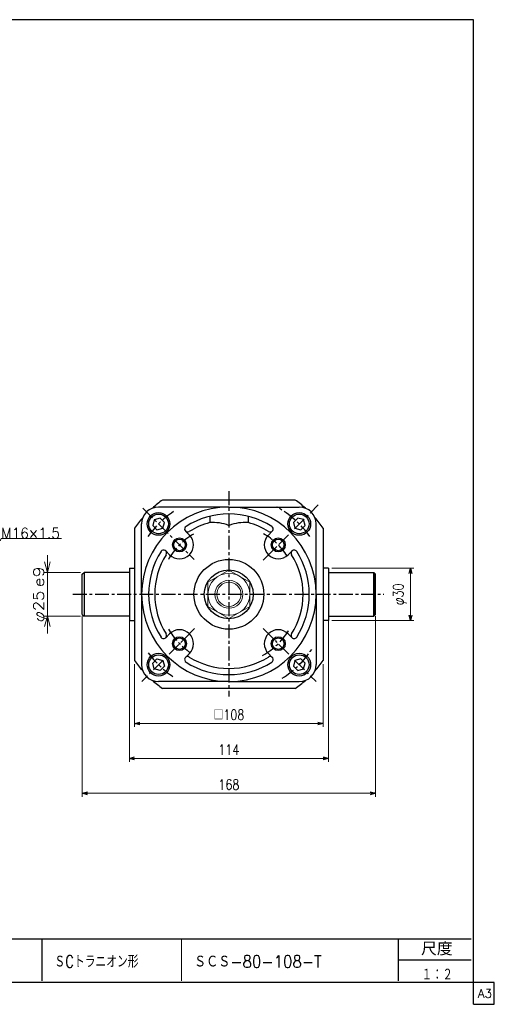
# Model space of a CAD drawing. Header units: millimetres. Extents: x -394 to 394, y -282 to 282.
# Tile 2 of 2: x 122 to 394, y -282 to 282. Entities that reach past the tile are written whole.
import ezdxf
from ezdxf.enums import TextEntityAlignment as Align

# ---------------------------------------------------------------- set-up
doc = ezdxf.new("R2010")
doc.units = ezdxf.units.MM
doc.header["$LTSCALE"] = 0.25
doc.linetypes.add('CENTER', pattern=[50.8, 31.75, -6.35, 6.35, -6.35])
doc.layers.add('ZUWAKU', color=7, linetype='Continuous')
doc.styles.add('dcStyle0', font='txt.shx', dxfattribs={"width": 0.777778, "bigfont": 'bigfont'})
doc.dimstyles.new('DaDimRotatedStyle', dxfattribs={"dimtxt": 6, "dimasz": 3.000002, "dimexe": 2, "dimexo": 1, "dimgap": 2, "dimtad": 3, "dimdsep": 46, "dimtxsty": 'dcStyle0', "dimblk1": 'OPEN30', "dimblk2": 'OPEN30', "dimsah": 1, "dimcen": 0.09, "dimclrd": 4, "dimclre": 4, "dimclrt": 4, "dimadec": 0, "dimazin": 2, "dimtfac": 1, "dimtdec": 4, "dimtmove": 0, "dimatfit": 0, "dimfxl": 1, "dimarcsym": 0})

# ---------------------------------------------------------------- blocks, each defined once
blk = doc.blocks.new('DC_GROUP_Φ80_13')
at = {"color": 4, "linetype": 'Continuous', "lineweight": 18}
for p, q in [((100.86, -39.14), (101.84, -33.01)), ((100.86, -39.14), (103.3, -33.66)), ((104.77, -34.32), (100.86, -39.14))]:
    blk.add_line(p, q, dxfattribs=at)
blk = doc.blocks.new('DC_GROUP_Φ80_12')
at = {"color": 4, "linetype": 'Continuous', "lineweight": 13}
for p, q in [((100.86, -39.14), (111.59, -15.11)), ((111.59, -15.11), (146.07, -15.11))]:
    blk.add_line(p, q, dxfattribs=at)
at = {"linetype": 'Continuous'}
blk.add_blockref('DC_GROUP_Φ80_13', (0, 0), dxfattribs=at)
at = {"color": 4, "style": 'dcStyle0', "width": 0.777778}
blk.add_text('M16×1.5', height=6, dxfattribs=at).set_placement((111.59, -15.11), (145.19, -15.11), align=Align.FIT)
blk = doc.blocks.new('DC_GROUP_Φ80_14')
at = {"color": 4, "linetype": 'Continuous', "lineweight": 25}
for p, q in [((199.22, -4.4), (198.32, -7.74)), ((202.57, -3.5), (199.22, -4.4)), ((205.02, -5.95), (202.57, -3.5)), ((198.32, -7.74), (200.77, -10.19)), ((200.77, -10.19), (204.12, -9.29)), ((204.12, -9.29), (205.02, -5.95))]:
    blk.add_line(p, q, dxfattribs=at)
for radius in [6.5, 5.63]:
    blk.add_circle((201.67, -6.84), radius, dxfattribs=at)
blk = doc.blocks.new('DC_GROUP_Φ80_15')
at = {"color": 4, "linetype": 'Continuous', "lineweight": 25}
for p, q in [((281.38, -3.49), (278.93, -5.94)), ((284.73, -4.39), (281.38, -3.49)), ((285.63, -7.74), (284.73, -4.39)), ((278.93, -5.94), (279.83, -9.29)), ((279.83, -9.29), (283.18, -10.19)), ((283.18, -10.19), (285.63, -7.74))]:
    blk.add_line(p, q, dxfattribs=at)
for radius in [6.5, 5.63]:
    blk.add_circle((282.28, -6.84), radius, dxfattribs=at)
blk = doc.blocks.new('DC_GROUP_Φ80_16')
at = {"color": 4, "linetype": 'Continuous', "lineweight": 25}
for p, q in [((283.18, -84.1), (279.83, -85)), ((285.63, -86.55), (283.18, -84.1)), ((279.83, -85), (278.94, -88.34)), ((278.94, -88.34), (281.39, -90.79)), ((281.39, -90.79), (284.73, -89.9)), ((284.73, -89.9), (285.63, -86.55))]:
    blk.add_line(p, q, dxfattribs=at)
for radius in [6.5, 5.63]:
    blk.add_circle((282.28, -87.45), radius, dxfattribs=at)
blk = doc.blocks.new('DC_GROUP_Φ80_17')
at = {"color": 4, "linetype": 'Continuous', "lineweight": 13}
for p, q in [((241.98, -33.29), (229.98, -40.21)), ((253.98, -40.21), (241.98, -33.29)), ((229.98, -40.21), (229.98, -54.07)), ((253.98, -54.07), (253.98, -40.21)), ((229.98, -54.07), (241.98, -61)), ((241.98, -61), (253.98, -54.07))]:
    blk.add_line(p, q, dxfattribs=at)
for radius in [12, 8, 6.92]:
    blk.add_circle((241.98, -47.14), radius, dxfattribs=at)
blk = doc.blocks.new('DC_GROUP_Φ80_28')
at = {"color": 4, "linetype": 'Continuous', "lineweight": 18}
for p, q in [((137.98, -34.64), (136.37, -28.64)), ((139.58, -28.64), (137.98, -34.64)), ((137.98, -34.64), (137.98, -28.64))]:
    blk.add_line(p, q, dxfattribs=at)
blk = doc.blocks.new('DC_GROUP_Φ80_29')
at = {"color": 4, "linetype": 'Continuous', "lineweight": 18}
for p, q in [((136.37, -65.64), (137.98, -59.64)), ((137.98, -59.64), (139.58, -65.64)), ((137.98, -59.64), (137.98, -65.64))]:
    blk.add_line(p, q, dxfattribs=at)
blk = doc.blocks.new('DC_GROUP_Φ80_27')
at = {"color": 4, "linetype": 'Continuous', "lineweight": 13}
for p, q in [((137.98, -24.64), (137.98, -34.64)), ((156.98, -34.64), (135.98, -34.64)), ((137.98, -59.64), (137.98, -34.64)), ((156.98, -59.64), (135.98, -59.64)), ((137.98, -69.64), (137.98, -59.64))]:
    blk.add_line(p, q, dxfattribs=at)
at = {"linetype": 'Continuous'}
for name in ['DC_GROUP_Φ80_28', 'DC_GROUP_Φ80_29']:
    blk.add_blockref(name, (0, 0), dxfattribs=at)
at = {"color": 4, "style": 'dcStyle0'}
blk.add_text('e9', height=6, rotation=90, dxfattribs=at).set_placement((135.98, -43.14), (135.98, -31.14), align=Align.FIT)
at = {"color": 4, "style": 'dcStyle0', "width": 0.9375}
blk.add_text('φ25', height=6, rotation=90, dxfattribs=at).set_placement((135.98, -63.14), (135.98, -45.14), align=Align.FIT)
blk = doc.blocks.new('DC_GROUP_Φ80_30')
at = {"color": 4, "linetype": 'Continuous', "lineweight": 25}
for p, q in [((198.32, -86.55), (200.77, -84.1)), ((200.77, -84.1), (204.12, -85)), ((199.22, -89.9), (198.32, -86.55)), ((202.56, -90.79), (199.22, -89.9)), ((205.01, -88.34), (202.56, -90.79)), ((204.12, -85), (205.01, -88.34))]:
    blk.add_line(p, q, dxfattribs=at)
for radius in [6.5, 5.63]:
    blk.add_circle((201.67, -87.45), radius, dxfattribs=at)
blk = doc.blocks.new('_OPEN30')
at = {"color": 0, "linetype": 'ByBlock', "lineweight": -2}
for p, q in [((-1, 0.267949), (0, 0)), ((0, 0), (-1, -0.267949)), ((0, 0), (-1, 0))]:
    blk.add_line(p, q, dxfattribs=at)
blk = doc.blocks.new('*D37')
at = {"color": 4, "linetype": 'Continuous', "lineweight": 13}
for p, q in [((300.98, -32.14), (347.98, -32.14)), ((345.98, -62.14), (345.98, -32.14)), ((300.98, -62.14), (347.98, -62.14))]:
    blk.add_line(p, q, dxfattribs=at)
at = {"color": 4, "xscale": 3.000002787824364, "yscale": 2.999989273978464}
for p, rotation in [((345.98, -32.14), 90), ((345.98, -62.14), 270)]:
    blk.add_blockref('_OPEN30', p, dxfattribs=dict(at, rotation=rotation))
at = {"color": 4, "insert": (343.98, -47.14), "char_height": 6, "width": 24.375, "attachment_point": 8, "rotation": 90, "style": 'dcStyle0'}
blk.add_mtext('\\T1.00;φ30', dxfattribs=at)
blk = doc.blocks.new('*D38')
at = {"color": 4, "linetype": 'Continuous', "lineweight": 13}
for p, q in [((184.98, -62.14), (184.98, -143.14)), ((298.98, -62.14), (298.98, -143.14)), ((184.98, -141.14), (298.98, -141.14))]:
    blk.add_line(p, q, dxfattribs=at)
at = {"color": 4, "xscale": 3.000002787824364, "yscale": 2.999989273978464}
for p, rotation in [((184.98, -141.14), 180), ((298.98, -141.14), 360)]:
    blk.add_blockref('_OPEN30', p, dxfattribs=dict(at, rotation=rotation))
at = {"color": 4, "insert": (241.98, -139.14), "char_height": 6, "width": 24.375, "attachment_point": 8, "style": 'dcStyle0'}
blk.add_mtext('\\T1.00;114', dxfattribs=at)
blk = doc.blocks.new('*D39')
at = {"color": 4, "linetype": 'Continuous', "lineweight": 13}
for p, q in [((157.98, -59.64), (157.98, -163.14)), ((325.98, -59.64), (325.98, -163.14)), ((157.98, -161.14), (325.98, -161.14))]:
    blk.add_line(p, q, dxfattribs=at)
at = {"color": 4, "xscale": 3.000002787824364, "yscale": 2.999989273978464}
for p, rotation in [((157.98, -161.14), 180), ((325.98, -161.14), 360)]:
    blk.add_blockref('_OPEN30', p, dxfattribs=dict(at, rotation=rotation))
at = {"color": 4, "insert": (241.98, -159.14), "char_height": 6, "width": 24.375, "attachment_point": 8, "style": 'dcStyle0'}
blk.add_mtext('\\T1.00;168', dxfattribs=at)
blk = doc.blocks.new('*D40')
at = {"color": 4, "linetype": 'Continuous', "lineweight": 13}
for p, q in [((187.98, -87.09), (187.98, -123.14)), ((295.98, -87.09), (295.98, -123.14)), ((187.98, -121.14), (295.98, -121.14))]:
    blk.add_line(p, q, dxfattribs=at)
at = {"color": 4, "xscale": 3.000002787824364, "yscale": 2.999989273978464}
for p, rotation in [((187.98, -121.14), 180), ((295.98, -121.14), 360)]:
    blk.add_blockref('_OPEN30', p, dxfattribs=dict(at, rotation=rotation))
at = {"color": 4, "insert": (241.98, -119.14), "char_height": 6, "width": 30, "attachment_point": 8, "style": 'dcStyle0'}
blk.add_mtext('\\T1.00;□108', dxfattribs=at)

msp = doc.modelspace()

# ---------------------------------------------------------------- linework, layer by layer
at = {"color": 4, "linetype": 'CENTER', "lineweight": 25}
for p, q in [((241.976, 11.843), (241.976, -105.593)), ((192.587, 2.246), (222.036, -27.202)), ((261.509, -27.61), (293.175, 4.056)), ((152.617, -47.143), (330.815, -47.143)), ((222.297, -66.822), (192.022, -97.097)), ((261.655, -66.822), (291.93, -97.097))]:
    msp.add_line(p, q, dxfattribs=at)
at = {"color": 4, "linetype": 'Continuous', "lineweight": 25}
for p, q in [((279.923, 6.857), (204.029, 6.857)), ((241.976, 2.857), (201.676, 2.857)), ((241.976, 2.857), (282.276, 2.857)), ((230.976, -2.477), (230.976, -6.091)), ((252.976, -2.477), (252.976, -6.091)), ((187.976, -9.195), (187.976, -85.09)), ((191.976, -47.143), (191.976, -6.843)), ((219.349, -13.202), (217.113, -10.965)), ((264.604, -13.202), (266.84, -10.965)), ((291.976, -47.143), (291.976, -6.843)), ((295.976, -9.195), (295.976, -85.09)), ((208.035, -24.515), (205.799, -22.279)), ((275.917, -24.515), (278.153, -22.279)), ((184.976, -32.143), (184.976, -62.138)), ((184.976, -32.143), (187.976, -32.143)), ((298.976, -32.143), (295.976, -32.143)), ((298.976, -32.143), (298.976, -62.138)), ((157.976, -35.643), (158.976, -34.643)), ((157.976, -58.643), (157.976, -35.643)), ((184.976, -34.643), (158.976, -34.643)), ((158.976, -34.643), (158.976, -59.643)), ((298.976, -34.643), (324.976, -34.643)), ((324.976, -59.643), (324.976, -34.643)), ((325.976, -35.643), (324.976, -34.643)), ((324.976, -34.643), (324.976, -59.643)), ((325.976, -58.643), (325.976, -35.643)), ((191.976, -47.143), (191.976, -87.443)), ((291.976, -47.143), (291.976, -87.443)), ((157.976, -58.643), (158.976, -59.643)), ((184.976, -59.643), (158.976, -59.643)), ((298.976, -59.643), (324.976, -59.643)), ((325.976, -58.643), (324.976, -59.643)), ((184.976, -62.138), (187.976, -62.138)), ((298.976, -62.138), (295.976, -62.138)), ((208.035, -69.77), (205.799, -72.006)), ((275.917, -69.77), (278.153, -72.006)), ((219.349, -81.084), (217.113, -83.32)), ((264.604, -81.084), (266.84, -83.32)), ((241.976, -97.143), (201.676, -97.143)), ((279.923, -101.143), (204.029, -101.143)), ((241.976, -97.143), (282.276, -97.143))]:
    msp.add_line(p, q, dxfattribs=at)
for centre, radius in [((213.692, -18.858), 4), ((213.692, -18.858), 3.3), ((270.26, -18.858), 4), ((270.26, -18.858), 3.3), ((241.976, -47.143), 20), ((241.893, -47.143), 14), ((213.692, -75.427), 4), ((213.692, -75.427), 3.3), ((270.26, -75.427), 4), ((270.26, -75.427), 3.3)]:
    msp.add_circle(centre, radius, dxfattribs=at)
for centre, radius, start, end in [((241.976, -47.143), 66, 125.0968, 131.63633), ((241.976, -47.143), 66, 48.36367, 54.9032), ((201.676, -6.843), 9.7, 90, 180), ((241.976, -47.143), 50, 90, 180), ((241.976, -47.143), 50, 0, 90), ((282.276, -6.843), 9.7, 0, 90), ((241.976, -47.143), 66, 138.36367, 144.9032), ((241.976, -47.143), 46, 90, 122.27106), ((241.976, -47.143), 46, 57.72894, 90), ((241.976, -47.143), 66, 35.0968, 41.63633), ((218.35, -9.728), 1.75, 122.27106, 302.27106), ((241.976, -47.143), 42.5, 105.00027, 122.27106), ((232.86, -31.02), 25, 68.9493, 94.32272), ((251.092, -31.02), 25, 85.67728, 111.0507), ((241.976, -47.143), 42.5, 57.72894, 74.99973), ((265.602, -9.728), 1.75, 237.72894, 57.72894), ((213.692, -18.858), 8, 225, 45), ((270.26, -18.858), 8, 135, 315), ((204.561, -23.517), 1.75, 327.72894, 147.72894), ((279.391, -23.517), 1.75, 32.27106, 212.27106), ((241.976, -47.143), 46, 147.72894, 180), ((241.976, -47.143), 42.5, 147.72894, 180), ((241.976, -47.143), 42.5, 0, 32.27106), ((241.976, -47.143), 46, 0, 32.27106), ((241.976, -47.143), 50, 180, 270), ((241.976, -47.143), 46, 180, 212.27106), ((241.976, -47.143), 42.5, 180, 212.27106), ((241.976, -47.143), 50, 270, 360), ((241.976, -47.143), 42.5, 327.72894, 360), ((241.976, -47.143), 46, 327.72894, 360), ((213.692, -75.427), 8, 315, 135), ((270.26, -75.427), 8, 45, 225), ((204.561, -70.769), 1.75, 212.27106, 32.27106), ((279.391, -70.769), 1.75, 147.72894, 327.72894), ((218.35, -84.558), 1.75, 57.72894, 237.72894), ((241.976, -47.143), 42.5, 237.72894, 270), ((241.976, -47.143), 42.5, 270, 302.27106), ((265.602, -84.558), 1.75, 302.27106, 122.27106), ((241.976, -47.143), 66, 215.0968, 221.63633), ((201.676, -87.443), 9.7, 180, 270), ((241.976, -47.143), 46, 237.72894, 270), ((241.976, -47.143), 46, 270, 302.27106), ((282.276, -87.443), 9.7, 270, 0), ((241.976, -47.143), 66, 318.36367, 324.9032), ((241.976, -47.143), 66, 228.36367, 234.9032), ((241.976, -47.143), 66, 305.0968, 311.63633)]:
    msp.add_arc(centre, radius, start, end, dxfattribs=at)
at = {"color": 4, "linetype": 'CENTER', "lineweight": 25}
for radius, start, end in [(57, 123.82402, 146.07486), (57, 35.56203, 61.30559), (40, 120.40341, 150.43728), (40, 33.52166, 60.2572), (40, 209.97682, 236.47834), (40, 298.85826, 330.3639), (57, 302.40994, 326.32767), (57, 215.91652, 235.71894)]:
    msp.add_arc((241.976, -47.143), radius, start, end, dxfattribs=at)
at = {"layer": 'ZUWAKU', "color": 5, "linetype": 'Continuous', "lineweight": 25}
for p, q in [((382, 282), (-394, 282)), ((382, -282), (382, 282)), ((394, -269.5), (-394, -269.5)), ((394, -282), (394, -269.5)), ((382, -282), (394, -282))]:
    msp.add_line(p, q, dxfattribs=at)
at = {"layer": 'ZUWAKU', "color": 4, "linetype": 'Continuous', "lineweight": 25}
for p, q in [((-1.177, -244.477), (380.823, -244.477)), ((134.823, -244.477), (134.823, -268.477)), ((339.093, -268.477), (339.093, -244.477)), ((339.093, -256.477), (380.823, -256.477))]:
    msp.add_line(p, q, dxfattribs=at)
at = {"layer": 'ZUWAKU', "color": 4, "linetype": 'Continuous', "lineweight": 13}
msp.add_line((214.823, -244.477), (214.823, -268.477), dxfattribs=at)

# ---------------------------------------------------------------- block references
at = {"linetype": 'Continuous'}
for name in ['DC_GROUP_Φ80_14', 'DC_GROUP_Φ80_15', 'DC_GROUP_Φ80_12', 'DC_GROUP_Φ80_27', 'DC_GROUP_Φ80_17', 'DC_GROUP_Φ80_30', 'DC_GROUP_Φ80_16']:
    msp.add_blockref(name, (0, 0), dxfattribs=at)

# ---------------------------------------------------------------- texts
at = {"color": 4, "style": 'dcStyle0'}
for s, width, p, p2 in [('ＳCトラニオン形', 0.731915, (142.019, -260.989), (190.179, -260.989)), ('ＳＣＳ-80-108-T', 0.828571, (222.019, -260.989), (295.099, -260.989)), ('１：２', 0.708333, (352.391, -268.453), (370.241, -268.453))]:
    msp.add_text(s, height=7, dxfattribs=dict(at, width=width)).set_placement(p, p2, align=Align.FIT)
at = {"layer": 'ZUWAKU', "color": 4, "style": 'dcStyle0', "width": 0.991667}
msp.add_text('尺度', height=7.6, dxfattribs=at).set_placement((352.053, -254.037), (370.141, -254.037), align=Align.FIT)
at = {"layer": 'ZUWAKU', "color": 7, "style": 'dcStyle0', "width": 0.8}
msp.add_text('A3', height=5, dxfattribs=at).set_placement((384.615, -278.25), (392.615, -278.25), align=Align.FIT)

# ---------------------------------------------------------------- dimensions: what is measured, and where the dimension line sits
at = {"linetype": 'Continuous', "lineweight": 13}
dim = msp.add_linear_dim(base=(345.9761, -32.1428), p1=(299.9761, -62.1382), p2=(299.9761, -32.1428), angle=90, text='φ<>', dimstyle='DaDimRotatedStyle', override={"dimtxt": 6, "dimasz": 3.000002, "dimexe": 2, "dimexo": 1, "dimgap": 2, "dimtad": 3, "dimtih": 0, "dimtoh": 0, "dimdec": 2, "dimzin": 8, "dimtxsty": 'dcStyle0', "dimblk1": 'OPEN30', "dimblk2": 'OPEN30', "dimsah": 1, "dimclrd": 4, "dimclre": 4, "dimclrt": 4, "dimazin": 2, "dimtofl": 1, "dimatfit": 0, "dimtolj": 0, "dimtzin": 8}, dxfattribs=at)
dim.commit()
dim.dimension.update_dxf_attribs({"geometry": '*D37', "text_midpoint": (345.9761, -47.1405)})
for base, p1, p2, picture, middle in [((325.976, -161.143), (157.976, -58.643), (325.976, -58.643), '*D39', (241.976, -161.143)), ((298.976, -141.143), (184.976, -61.138), (298.976, -61.138), '*D38', (241.976, -141.143))]:
    dim = msp.add_linear_dim(base=base, p1=p1, p2=p2, dimstyle='DaDimRotatedStyle', override={"dimtxt": 6, "dimasz": 3.000002, "dimexe": 2, "dimexo": 1, "dimgap": 2, "dimtad": 3, "dimtih": 0, "dimtoh": 0, "dimdec": 2, "dimzin": 8, "dimtxsty": 'dcStyle0', "dimblk1": 'OPEN30', "dimblk2": 'OPEN30', "dimsah": 1, "dimclrd": 4, "dimclre": 4, "dimclrt": 4, "dimazin": 2, "dimtofl": 1, "dimatfit": 0, "dimtolj": 0, "dimtzin": 8}, dxfattribs=at)
    dim.commit()
    dim.dimension.update_dxf_attribs({"geometry": picture, "text_midpoint": middle})
dim = msp.add_linear_dim(base=(295.976, -121.143), p1=(187.976, -86.09), p2=(295.976, -86.09), text='□<>', dimstyle='DaDimRotatedStyle', override={"dimtxt": 6, "dimasz": 3.000002, "dimexe": 2, "dimexo": 1, "dimgap": 2, "dimtad": 3, "dimtih": 0, "dimtoh": 0, "dimdec": 2, "dimzin": 8, "dimtxsty": 'dcStyle0', "dimblk1": 'OPEN30', "dimblk2": 'OPEN30', "dimsah": 1, "dimclrd": 4, "dimclre": 4, "dimclrt": 4, "dimazin": 2, "dimtofl": 1, "dimatfit": 0, "dimtolj": 0, "dimtzin": 8}, dxfattribs=at)
dim.commit()
dim.dimension.update_dxf_attribs({"geometry": '*D40', "text_midpoint": (241.976, -121.143)})

doc.saveas('drawing.dxf')
